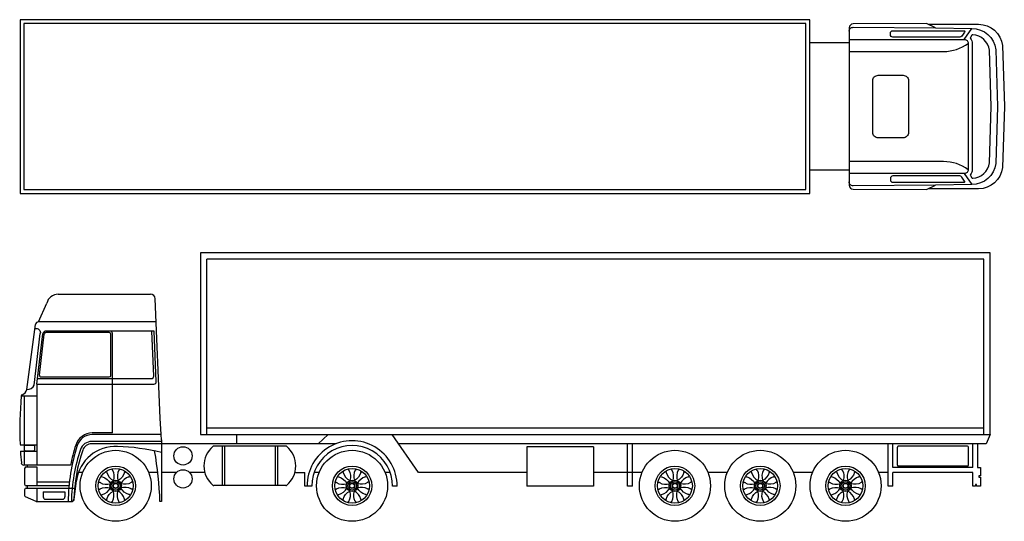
# Model space of a CAD drawing. Extents: x -0.1 to 12.5, y 2.1 to 16.4.
# Tile 1 of 3: x 0 to 12.5, y 2.1 to 8.5. Entities that reach past the tile are written whole.
import ezdxf

# ---------------------------------------------------------------- set-up
doc = ezdxf.new("R2010")
doc.units = 0
doc.layers.add('VEICOLI', color=7, linetype='CONTINUOUS')

msp = doc.modelspace()

# ---------------------------------------------------------------- linework, layer by layer
at = {"layer": 'VEICOLI'}
for p, q in [((11.958, 8.214), (12.052, 8.352)), ((10.5, 8.169), (10, 8.169)), ((10.5, 6.559), (10, 6.559)), ((11.958, 6.514), (12.052, 6.376)), ((12.286, 5.509), (2.286, 5.509)), ((2.286, 5.509), (2.286, 3.209)), ((12.286, 5.509), (2.286, 5.509)), ((12.286, 3.209), (12.286, 5.509)), ((12.286, 3.209), (12.286, 5.509)), ((2.366, 3.209), (2.366, 5.429)), ((12.206, 5.429), (2.366, 5.429)), ((12.206, 3.209), (12.206, 5.429)), ((0.235, 4.636), (0.339, 4.872)), ((0.484, 4.986), (1.652, 4.986)), ((1.776, 3.414), (1.712, 4.929)), ((1.724, 4.636), (0.235, 4.636)), ((0.087, 3.778), (0.195, 4.602)), ((1.13, 4.5), (0.327, 4.5)), ((1.699, 4.52), (0.335, 4.52)), ((1.17, 3.228), (1.17, 4.49)), ((1.693, 3.95), (1.669, 4.519)), ((1.726, 3.88), (1.699, 4.52)), ((0.18, 3.836), (0.257, 4.487)), ((0.212, 3.848), (0.287, 4.483)), ((0.245, 3.961), (0.307, 4.482)), ((1.15, 3.958), (1.15, 4.48)), ((0.22, 3.918), (1.663, 3.918)), ((0.265, 3.938), (1.13, 3.938)), ((0.212, 3.848), (1.696, 3.848)), ((0.212, 3.848), (0.212, 2.822)), ((0.016, 3.697), (0.212, 3.697)), ((0.058, 2.822), (0.058, 3.697)), ((1.786, 3.208), (1.776, 3.414)), ((12.206, 3.289), (2.366, 3.289)), ((1.79, 3.121), (0.907, 3.121)), ((1.17, 3.228), (0.915, 3.228)), ((1.786, 3.208), (0.915, 3.208)), ((1.79, 3.141), (1.786, 3.208)), ((1.79, 3.141), (1.79, 2.359)), ((2.286, 3.209), (12.286, 3.209)), ((2.741, 3.209), (2.741, 3.091)), ((3.9, 3.209), (3.776, 3.091)), ((5.048, 2.729), (4.712, 3.209)), ((12.286, 3.209), (12.233, 3.091)), ((0, 3.08), (0.212, 3.08)), ((0.004, 2.997), (0.212, 2.997)), ((0.068, 3.075), (0.172, 3.075)), ((0.068, 3.002), (0.172, 3.002)), ((0.182, 3.065), (0.182, 3.012)), ((1.79, 3.091), (0.907, 3.091)), ((4, 3.091), (1.79, 3.091)), ((3.366, 3.061), (2.454, 3.061)), ((2.558, 3.061), (2.558, 2.561)), ((2.588, 3.061), (2.588, 2.561)), ((3.232, 3.061), (3.232, 2.561)), ((3.262, 3.061), (3.262, 2.561)), ((12.233, 3.091), (4.795, 3.091)), ((7.262, 3.053), (6.42, 3.053)), ((6.42, 3.053), (6.42, 2.555)), ((7.262, 3.053), (7.262, 2.555)), ((7.694, 2.555), (7.694, 3.091)), ((7.754, 2.555), (7.754, 3.091)), ((10.994, 2.555), (10.994, 3.091)), ((11.054, 2.789), (11.054, 3.091)), ((11.11, 2.819), (11.11, 3.049)), ((12, 3.059), (11.12, 3.059)), ((12.01, 2.819), (12.01, 3.049)), ((12.066, 2.789), (12.066, 3.091)), ((12.124, 3.091), (12.124, 2.789)), ((0.639, 2.822), (0.046, 2.822)), ((0.058, 2.778), (0.058, 2.579)), ((0.078, 2.798), (0.212, 2.798)), ((0.091, 2.822), (0.091, 2.798)), ((0.212, 2.798), (0.212, 2.559)), ((12.066, 2.789), (11.054, 2.789)), ((12, 2.809), (11.12, 2.809)), ((11.338, 2.809), (11.338, 2.789)), ((11.782, 2.809), (11.782, 2.789)), ((12.124, 2.789), (12.161, 2.789)), ((12.161, 2.789), (12.161, 2.684)), ((0.684, 2.385), (0.716, 2.625)), ((0.795, 2.729), (0.741, 2.729)), ((1.745, 2.729), (1.628, 2.729)), ((1.982, 2.729), (1.79, 2.729)), ((2.339, 2.729), (2.146, 2.729)), ((3.481, 2.729), (3.605, 2.729)), ((3.605, 2.555), (3.605, 2.729)), ((3.788, 2.729), (3.724, 2.729)), ((4.686, 2.729), (4.621, 2.729)), ((6.42, 2.729), (5.048, 2.729)), ((7.877, 2.729), (7.262, 2.729)), ((8.957, 2.729), (8.711, 2.729)), ((10.037, 2.729), (9.791, 2.729)), ((10.994, 2.729), (10.871, 2.729)), ((11.054, 2.555), (11.054, 2.729)), ((12.066, 2.729), (11.054, 2.729)), ((12.066, 2.555), (12.066, 2.729)), ((12.161, 2.684), (12.142, 2.684)), ((12.142, 2.684), (12.142, 2.67)), ((12.142, 2.67), (12.161, 2.67)), ((12.161, 2.67), (12.161, 2.555)), ((0.058, 2.509), (0.058, 2.437)), ((0.621, 2.559), (0.078, 2.559)), ((0.078, 2.529), (0.689, 2.529)), ((0.091, 2.559), (0.091, 2.529)), ((0.625, 2.604), (0.212, 2.604)), ((0.212, 2.529), (0.212, 2.359)), ((3.366, 2.561), (2.454, 2.561)), ((3.695, 2.555), (3.605, 2.555)), ((4.775, 2.555), (4.715, 2.555)), ((7.262, 2.555), (6.42, 2.555)), ((7.754, 2.555), (7.694, 2.555)), ((11.054, 2.555), (10.994, 2.555)), ((12.1, 2.555), (12.066, 2.555)), ((12.114, 2.575), (12.1, 2.575)), ((12.1, 2.575), (12.1, 2.555)), ((12.114, 2.555), (12.114, 2.575)), ((12.161, 2.555), (12.114, 2.555)), ((0.206, 2.361), (0.07, 2.418)), ((0.293, 2.484), (0.568, 2.484)), ((0.293, 2.484), (0.293, 2.419)), ((0.323, 2.389), (0.538, 2.389)), ((0.568, 2.484), (0.568, 2.419)), ((0.214, 2.359), (0.654, 2.359)), ((1.79, 2.359), (1.772, 2.359))]:
    msp.add_line(p, q, dxfattribs=at)
for points in [[(10, 8.464), (0, 8.464), (0, 6.264), (10, 6.264)], [(9.95, 8.414), (0.05, 8.414), (0.05, 6.314), (9.95, 6.314)]]:
    msp.add_lwpolyline(points, close=True, dxfattribs=at)
for points in [[(11.594, 8.361), (11.48, 8.415), (10.55, 8.411, 0.413084), (10.5, 8.361), (10.5, 6.367, 0.413084), (10.55, 6.317), (11.48, 6.313), (11.594, 6.367)], [(10.5, 8.318, -0.415967), (10.55, 8.368), (11.594, 8.361), (12.052, 8.352, -0.380668), (12.358, 8.084), (12.379, 7.364), (12.358, 6.644, -0.380668), (12.052, 6.376), (11.594, 6.367), (10.55, 6.36, -0.415967), (10.5, 6.41)], [(11.499, 8.406), (12.139, 8.406, -0.378317), (12.442, 8.138), (12.465, 7.364), (12.442, 6.59, -0.378317), (12.139, 6.322), (11.499, 6.322)], [(10.5, 8.214), (11.958, 8.214, -0.414214), (12.008, 8.164), (12.008, 6.564, -0.414214), (11.958, 6.514), (10.5, 6.514)], [(10.5, 8.061), (11.695, 8.061, 0.157904), (12.008, 8.164, 0.157904)], [(12.008, 6.564, 0.157904), (11.695, 6.667), (10.5, 6.667)], [(0.188, 4.551, -0.540036), (0.257, 4.487, 0.084606)], [(1.166, 2.773), (1.166, 2.757), (1.17, 2.757, -0.206806), (1.182, 2.626, 1.723661)], [(1.257, 2.773), (1.257, 2.757), (1.253, 2.757, 0.206806), (1.24, 2.626, -1.723661)], [(4.159, 2.773), (4.159, 2.757), (4.163, 2.757, -0.206806), (4.176, 2.626, 1.723661)], [(4.251, 2.773), (4.251, 2.757), (4.246, 2.757, 0.206806), (4.234, 2.626, -1.723661)], [(8.248, 2.773), (8.248, 2.757), (8.253, 2.757, -0.206806), (8.265, 2.626, 1.723661)], [(8.34, 2.773), (8.34, 2.757), (8.336, 2.757, 0.206806), (8.323, 2.626, -1.723661)], [(9.328, 2.773), (9.328, 2.757), (9.333, 2.757, -0.206806), (9.345, 2.626, 1.723661)], [(9.42, 2.773), (9.42, 2.757), (9.416, 2.757, 0.206806), (9.403, 2.626, -1.723661)], [(10.408, 2.773), (10.408, 2.757), (10.413, 2.757, -0.206806), (10.425, 2.626, 1.723661)], [(10.5, 2.773), (10.5, 2.757), (10.496, 2.757, 0.206806), (10.483, 2.626, -1.723661)], [(1.029, 2.68), (1.041, 2.668), (1.044, 2.671, -0.205207), (1.144, 2.588, 1.723661)], [(1.091, 2.742), (1.103, 2.73), (1.1, 2.727, 0.205207), (1.182, 2.626, -1.723661)], [(1.332, 2.742), (1.32, 2.73), (1.323, 2.727, -0.205207), (1.241, 2.626, 1.723661)], [(1.394, 2.68), (1.382, 2.668), (1.379, 2.671, 0.205207), (1.278, 2.588, -1.723661)], [(4.022, 2.68), (4.034, 2.668), (4.037, 2.671, -0.205207), (4.138, 2.588, 1.723661)], [(4.084, 2.742), (4.096, 2.73), (4.093, 2.727, 0.205207), (4.175, 2.626, -1.723661)], [(4.325, 2.742), (4.313, 2.73), (4.316, 2.727, -0.205207), (4.234, 2.626, 1.723661)], [(4.387, 2.68), (4.375, 2.668), (4.373, 2.671, 0.205207), (4.272, 2.588, -1.723661)], [(8.112, 2.68), (8.123, 2.668), (8.126, 2.671, -0.205207), (8.227, 2.588, 1.723661)], [(8.174, 2.742), (8.185, 2.73), (8.183, 2.727, 0.205207), (8.265, 2.626, -1.723661)], [(8.415, 2.742), (8.403, 2.73), (8.406, 2.727, -0.205207), (8.323, 2.626, 1.723661)], [(8.477, 2.68), (8.465, 2.668), (8.462, 2.671, 0.205207), (8.361, 2.588, -1.723661)], [(9.192, 2.68), (9.203, 2.668), (9.206, 2.671, -0.205207), (9.307, 2.588, 1.723661)], [(9.254, 2.742), (9.265, 2.73), (9.263, 2.727, 0.205207), (9.345, 2.626, -1.723661)], [(9.495, 2.742), (9.483, 2.73), (9.486, 2.727, -0.205207), (9.403, 2.626, 1.723661)], [(9.557, 2.68), (9.545, 2.668), (9.542, 2.671, 0.205207), (9.441, 2.588, -1.723661)], [(10.272, 2.68), (10.283, 2.668), (10.286, 2.671, -0.205207), (10.387, 2.588, 1.723661)], [(10.334, 2.742), (10.345, 2.73), (10.343, 2.727, 0.205207), (10.425, 2.626, -1.723661)], [(10.575, 2.742), (10.563, 2.73), (10.566, 2.727, -0.205207), (10.483, 2.626, 1.723661)], [(10.637, 2.68), (10.625, 2.668), (10.622, 2.671, 0.205207), (10.521, 2.588, -1.723661)], [(0.997, 2.603), (1.014, 2.603), (1.014, 2.599, 0.205207), (1.143, 2.586, -1.723661)], [(0.997, 2.515), (1.014, 2.515), (1.014, 2.519, -0.205207), (1.143, 2.532, 1.723661)], [(1.029, 2.439), (1.041, 2.45), (1.044, 2.447, 0.205207), (1.144, 2.53, -1.723661)], [(1.394, 2.439), (1.382, 2.45), (1.379, 2.447, -0.205207), (1.278, 2.53, 1.723661)], [(1.426, 2.603), (1.409, 2.603), (1.409, 2.599, -0.205207), (1.279, 2.586, 1.723661)], [(1.426, 2.515), (1.409, 2.515), (1.409, 2.519, 0.205207), (1.279, 2.532, -1.723661)], [(3.99, 2.603), (4.007, 2.603), (4.007, 2.599, 0.205207), (4.137, 2.586, -1.723661)], [(3.99, 2.515), (4.007, 2.515), (4.007, 2.519, -0.205207), (4.137, 2.532, 1.723661)], [(4.022, 2.439), (4.034, 2.45), (4.037, 2.447, 0.205207), (4.138, 2.53, -1.723661)], [(4.387, 2.439), (4.375, 2.45), (4.373, 2.447, -0.205207), (4.272, 2.53, 1.723661)], [(4.419, 2.603), (4.402, 2.603), (4.402, 2.599, -0.205207), (4.273, 2.586, 1.723661)], [(4.419, 2.515), (4.402, 2.515), (4.402, 2.519, 0.205207), (4.273, 2.532, -1.723661)], [(8.08, 2.603), (8.097, 2.603), (8.097, 2.599, 0.205207), (8.226, 2.586, -1.723661)], [(8.08, 2.515), (8.097, 2.515), (8.097, 2.519, -0.205207), (8.226, 2.532, 1.723661)], [(8.112, 2.439), (8.123, 2.45), (8.126, 2.447, 0.205207), (8.227, 2.53, -1.723661)], [(8.477, 2.439), (8.465, 2.45), (8.462, 2.447, -0.205207), (8.361, 2.53, 1.723661)], [(8.508, 2.603), (8.492, 2.603), (8.492, 2.599, -0.205207), (8.362, 2.586, 1.723661)], [(8.508, 2.515), (8.492, 2.515), (8.492, 2.519, 0.205207), (8.362, 2.532, -1.723661)], [(9.16, 2.603), (9.177, 2.603), (9.177, 2.599, 0.205207), (9.306, 2.586, -1.723661)], [(9.16, 2.515), (9.177, 2.515), (9.177, 2.519, -0.205207), (9.306, 2.532, 1.723661)], [(9.192, 2.439), (9.203, 2.45), (9.206, 2.447, 0.205207), (9.307, 2.53, -1.723661)], [(9.557, 2.439), (9.545, 2.45), (9.542, 2.447, -0.205207), (9.441, 2.53, 1.723661)], [(9.588, 2.603), (9.572, 2.603), (9.572, 2.599, -0.205207), (9.442, 2.586, 1.723661)], [(9.588, 2.515), (9.572, 2.515), (9.572, 2.519, 0.205207), (9.442, 2.532, -1.723661)], [(10.24, 2.603), (10.257, 2.603), (10.257, 2.599, 0.205207), (10.386, 2.586, -1.723661)], [(10.24, 2.515), (10.257, 2.515), (10.257, 2.519, -0.205207), (10.386, 2.532, 1.723661)], [(10.272, 2.439), (10.283, 2.45), (10.286, 2.447, 0.205207), (10.387, 2.53, -1.723661)], [(10.637, 2.439), (10.625, 2.45), (10.622, 2.447, -0.205207), (10.521, 2.53, 1.723661)], [(10.668, 2.603), (10.652, 2.603), (10.652, 2.599, -0.205207), (10.522, 2.586, 1.723661)], [(10.668, 2.515), (10.652, 2.515), (10.652, 2.519, 0.205207), (10.522, 2.532, -1.723661)], [(1.091, 2.376), (1.103, 2.388), (1.1, 2.391, -0.205207), (1.182, 2.492, 1.723661)], [(1.166, 2.345), (1.166, 2.361), (1.17, 2.361, 0.206806), (1.182, 2.492, -1.723661)], [(1.257, 2.345), (1.257, 2.361), (1.253, 2.361, -0.206806), (1.24, 2.492, 1.723661)], [(1.332, 2.376), (1.32, 2.388), (1.323, 2.391, 0.205207), (1.241, 2.492, -1.723661)], [(4.084, 2.376), (4.096, 2.388), (4.093, 2.391, -0.205207), (4.175, 2.492, 1.723661)], [(4.159, 2.345), (4.159, 2.361), (4.163, 2.361, 0.206806), (4.176, 2.492, -1.723661)], [(4.251, 2.345), (4.251, 2.361), (4.246, 2.361, -0.206806), (4.234, 2.492, 1.723661)], [(4.325, 2.376), (4.313, 2.388), (4.316, 2.391, 0.205207), (4.234, 2.492, -1.723661)], [(8.174, 2.376), (8.185, 2.388), (8.183, 2.391, -0.205207), (8.265, 2.492, 1.723661)], [(8.248, 2.345), (8.248, 2.361), (8.253, 2.361, 0.206806), (8.265, 2.492, -1.723661)], [(8.34, 2.345), (8.34, 2.361), (8.336, 2.361, -0.206806), (8.323, 2.492, 1.723661)], [(8.415, 2.376), (8.403, 2.388), (8.406, 2.391, 0.205207), (8.323, 2.492, -1.723661)], [(9.254, 2.376), (9.265, 2.388), (9.263, 2.391, -0.205207), (9.345, 2.492, 1.723661)], [(9.328, 2.345), (9.328, 2.361), (9.333, 2.361, 0.206806), (9.345, 2.492, -1.723661)], [(9.42, 2.345), (9.42, 2.361), (9.416, 2.361, -0.206806), (9.403, 2.492, 1.723661)], [(9.495, 2.376), (9.483, 2.388), (9.486, 2.391, 0.205207), (9.403, 2.492, -1.723661)], [(10.334, 2.376), (10.345, 2.388), (10.343, 2.391, -0.205207), (10.425, 2.492, 1.723661)], [(10.408, 2.345), (10.408, 2.361), (10.413, 2.361, 0.206806), (10.425, 2.492, -1.723661)], [(10.5, 2.345), (10.5, 2.361), (10.496, 2.361, -0.206806), (10.483, 2.492, 1.723661)], [(10.575, 2.376), (10.563, 2.388), (10.566, 2.391, 0.205207), (10.483, 2.492, -1.723661)]]:
    msp.add_lwpolyline(points, format="xyb", dxfattribs=at)
for points in [[(11.053, 8.244, -0.414214), (11.023, 8.274), (11.023, 8.294, -0.414214), (11.053, 8.324), (11.954, 8.324, -0.601668), (11.962, 8.308), (11.927, 8.257, -0.248699), (11.902, 8.244)], [(12.036, 8.226, -0.171756), (12.058, 8.164), (12.058, 6.564, -0.171756), (12.036, 6.501, 0.330327), (12.036, 6.49), (12.055, 6.461, 0.259613), (12.064, 6.456, 0.362015), (12.278, 6.65), (12.299, 7.364), (12.278, 8.078, 0.362015), (12.064, 8.271, 0.259613), (12.055, 8.267), (12.036, 8.238, 0.330327)], [(10.798, 7.692, -0.414214), (10.866, 7.76), (11.183, 7.76, -0.414214), (11.251, 7.692), (11.251, 7.036, -0.414214), (11.183, 6.968), (10.866, 6.968, -0.414214), (10.798, 7.036)], [(11.053, 6.484, 0.414214), (11.023, 6.454), (11.023, 6.434, 0.414214), (11.053, 6.404), (11.954, 6.404, 0.601668), (11.962, 6.42), (11.927, 6.471, 0.248699), (11.902, 6.484)]]:
    msp.add_lwpolyline(points, format="xyb", close=True, dxfattribs=at)
for centre, radius in [((1.211, 2.559), 0.45), ((2.064, 2.938), 0.116), ((4.205, 2.559), 0.45), ((8.294, 2.559), 0.45), ((9.374, 2.559), 0.45), ((10.454, 2.559), 0.45), ((1.211, 2.559), 0.25), ((1.211, 2.559), 0.22), ((2.064, 2.647), 0.116), ((4.205, 2.559), 0.25), ((4.205, 2.559), 0.22), ((8.294, 2.559), 0.25), ((8.294, 2.559), 0.22), ((9.374, 2.559), 0.25), ((9.374, 2.559), 0.22), ((10.454, 2.559), 0.25), ((10.454, 2.559), 0.22), ((1.211, 2.559), 0.0731), ((4.205, 2.559), 0.0731), ((8.294, 2.559), 0.0731), ((9.374, 2.559), 0.0731), ((10.454, 2.559), 0.0731), ((1.211, 2.559), 0.0557), ((1.211, 2.559), 0.0342), ((1.211, 2.559), 0.0294), ((4.205, 2.559), 0.0557), ((4.205, 2.559), 0.0342), ((4.205, 2.559), 0.0294), ((8.294, 2.559), 0.0557), ((8.294, 2.559), 0.0342), ((8.294, 2.559), 0.0294), ((9.374, 2.559), 0.0557), ((9.374, 2.559), 0.0342), ((9.374, 2.559), 0.0294), ((10.454, 2.559), 0.0557), ((10.454, 2.559), 0.0342), ((10.454, 2.559), 0.0294)]:
    msp.add_circle(centre, radius, dxfattribs=at)
for centre, radius, start, end in [((0.484, 4.836), 0.15, 90, 166.3276), ((1.652, 4.926), 0.06, 2.3966, 90), ((0.235, 4.596), 0.04, 90, 171.8613), ((0.335, 4.47), 0.05, 90, 164.3924), ((0.327, 4.48), 0.02, 90, 173.274), ((1.13, 4.48), 0.02, 360, 90), ((1.14, 4.49), 0.03, 0, 90), ((0.265, 3.958), 0.02, 173.274, 270), ((1.13, 3.958), 0.02, 270, 360), ((1.663, 3.948), 0.03, 270, 2.3966), ((1.696, 3.878), 0.03, 270, 2.3966), ((-0.007, 3.804), 0.0971, 291.1268, 344.4356), ((0.09, 3.878), 0.1, 268.3248, 335.0182), ((4.443, 3.277), 4.447, 174.5808, 182.5362), ((0.035, 3.695), 0.02, 111.1268, 174.5808), ((0.915, 3.008), 0.22, 90, 162.3153), ((0.915, 3.008), 0.2, 90, 162.3153), ((0.907, 2.971), 0.15, 90, 160.8848), ((4.205, 2.559), 0.57, 359.5873, 180.4127), ((4.443, 3.277), 4.447, 183.6098, 185.5187), ((0.068, 3.065), 0.01, 90, 180), ((0.068, 3.012), 0.01, 180, 270), ((0.172, 3.065), 0.01, 0, 90), ((0.172, 3.012), 0.01, 270, 0), ((3.028, 2.334), 2.418, 162.3153, 179.4126), ((3.028, 2.334), 2.438, 162.3153, 168.4584), ((2.741, 2.335), 2.09, 160.8848, 179.3633), ((2.741, 2.335), 2.06, 160.8848, 178.5303), ((1.211, 2.559), 0.5, 87.2697, 172.4284), ((0.907, 2.971), 0.12, 90, 160.8848), ((1.131, 0.27), 2.79, 76.3351, 87.8513), ((-2.46, 2.24), 4.233, 1.6093, 10.3501), ((2.652, 2.811), 0.323, 130.678, 229.322), ((2.454, 3.041), 0.02, 90, 130.678), ((3.366, 3.041), 0.02, 49.322, 90), ((3.168, 2.811), 0.323, 310.678, 49.322), ((4.205, 2.559), 0.51, 359.5873, 180.4127), ((11.12, 3.049), 0.01, 90, 180), ((12, 3.049), 0.01, 0, 90), ((0.046, 2.852), 0.03, 185.5187, 270), ((0.078, 2.778), 0.02, 90, 180), ((11.12, 2.819), 0.01, 180, 270), ((12, 2.819), 0.01, 270, 0), ((0.078, 2.579), 0.02, 180, 270), ((0.078, 2.509), 0.02, 90, 180), ((2.454, 2.581), 0.02, 229.322, 270), ((3.366, 2.581), 0.02, 270, 310.678), ((0.078, 2.437), 0.02, 180, 247.1526), ((0.323, 2.419), 0.03, 180, 270), ((0.538, 2.419), 0.03, 270, 0), ((0.651, 2.389), 0.03, 270, 358.5303), ((0.654, 2.389), 0.03, 270, 352.4284), ((0.214, 2.379), 0.02, 247.1526, 270)]:
    msp.add_arc(centre, radius, start, end, dxfattribs=at)

doc.saveas('drawing.dxf')
